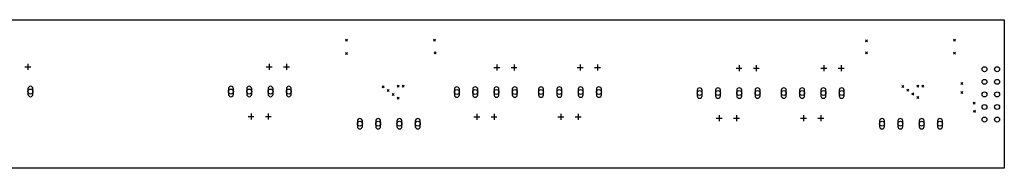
# Model space of a CAD drawing. Extents: x 24 to 425, y -171 to -125.
# Tile 4 of 4: x 226 to 425, y -155 to -125. Entities that reach past the tile are written whole.
import ezdxf

# ---------------------------------------------------------------- set-up
doc = ezdxf.new("R2010")
doc.units = 0
doc.layers.add('BLACK', color=7, linetype='CONTINUOUS')

msp = doc.modelspace()

# ---------------------------------------------------------------- linework, layer by layer
at = {"layer": 'BLACK', "linetype": 'CONTINUOUS'}
for p, q in [((25, -125), (425, -125)), ((425, -125), (425, -155)), ((291.89, -128.95), (292.29, -129.35)), ((292.29, -128.95), (291.89, -129.35)), ((309.71, -128.92), (310.11, -129.32)), ((310.11, -128.92), (309.71, -129.32)), ((396.95, -129.07), (397.35, -129.47)), ((397.35, -129.07), (396.95, -129.47)), ((414.75, -128.93), (415.15, -129.33)), ((415.15, -128.93), (414.75, -129.33)), ((291.89, -131.64), (292.29, -132.04)), ((292.29, -131.64), (291.89, -132.04)), ((309.78, -131.51), (310.18, -131.91)), ((310.18, -131.51), (309.78, -131.91)), ((396.96, -131.48), (397.36, -131.88)), ((397.36, -131.48), (396.96, -131.88)), ((414.76, -131.53), (415.16, -131.93)), ((415.16, -131.53), (414.76, -131.93)), ((227.095, -134.5), (228.295, -134.5)), ((227.695, -133.9), (227.695, -135.1)), ((275.9, -134.532), (277.1, -134.532)), ((276.5, -133.933), (276.5, -135.132)), ((279.4, -134.532), (280.6, -134.532)), ((280, -133.933), (280, -135.132)), ((321.845, -134.632), (323.045, -134.632)), ((322.445, -134.032), (322.445, -135.232)), ((325.345, -134.632), (326.545, -134.632)), ((325.945, -134.032), (325.945, -135.232)), ((338.695, -134.632), (339.895, -134.632)), ((339.295, -134.032), (339.295, -135.232)), ((342.195, -134.632), (343.395, -134.632)), ((342.795, -134.032), (342.795, -135.232)), ((370.8, -134.8), (372, -134.8)), ((371.4, -134.2), (371.4, -135.4)), ((374.3, -134.8), (375.5, -134.8)), ((374.9, -134.2), (374.9, -135.4)), ((387.945, -134.782), (389.145, -134.782)), ((388.545, -134.183), (388.545, -135.382)), ((391.445, -134.782), (392.645, -134.782)), ((392.045, -134.183), (392.045, -135.382)), ((227.75, -138.95), (227.75, -140.05)), ((228.75, -140.05), (228.75, -138.95)), ((268.25, -138.95), (268.25, -140.05)), ((269.25, -140.05), (269.25, -138.95)), ((271.95, -138.95), (271.95, -140.05)), ((272.95, -140.05), (272.95, -138.95)), ((276.25, -138.95), (276.25, -140.05)), ((277.25, -140.05), (277.25, -138.95)), ((279.95, -138.95), (279.95, -140.05)), ((280.95, -140.05), (280.95, -138.95)), ((299.3, -138.365), (299.7, -138.766)), ((299.7, -138.365), (299.3, -138.766)), ((300.33, -139.09), (300.73, -139.49)), ((300.73, -139.09), (300.33, -139.49)), ((302.34, -138.2), (302.74, -138.6)), ((302.74, -138.2), (302.34, -138.6)), ((303.35, -138.19), (303.75, -138.59)), ((303.75, -138.19), (303.35, -138.59)), ((313.9, -139.05), (313.9, -140.15)), ((314.9, -140.15), (314.9, -139.05)), ((317.6, -139.05), (317.6, -140.15)), ((318.6, -140.15), (318.6, -139.05)), ((321.9, -139.05), (321.9, -140.15)), ((322.9, -140.15), (322.9, -139.05)), ((325.6, -139.05), (325.6, -140.15)), ((326.6, -140.15), (326.6, -139.05)), ((330.9, -139.05), (330.9, -140.15)), ((331.9, -140.15), (331.9, -139.05)), ((334.6, -139.05), (334.6, -140.15)), ((335.6, -140.15), (335.6, -139.05)), ((338.9, -139.05), (338.9, -140.15)), ((339.9, -140.15), (339.9, -139.05)), ((342.6, -139.05), (342.6, -140.15)), ((343.6, -140.15), (343.6, -139.05)), ((404.29, -138.266), (404.69, -138.665)), ((404.69, -138.266), (404.29, -138.665)), ((405.31, -139), (405.71, -139.4)), ((405.71, -139), (405.31, -139.4)), ((407.35, -138.23), (407.75, -138.63)), ((407.75, -138.23), (407.35, -138.63)), ((408.35, -138.22), (408.75, -138.62)), ((408.75, -138.22), (408.35, -138.62)), ((416.2, -137.7), (416.6, -138.1)), ((416.6, -137.7), (416.2, -138.1)), ((301.32, -139.9), (301.72, -140.3)), ((301.72, -139.9), (301.32, -140.3)), ((302.324, -140.635), (302.724, -141.034)), ((302.724, -140.635), (302.324, -141.034)), ((362.95, -139.25), (362.95, -140.35)), ((363.95, -140.35), (363.95, -139.25)), ((366.65, -139.25), (366.65, -140.35)), ((367.65, -140.35), (367.65, -139.25)), ((370.95, -139.25), (370.95, -140.35)), ((371.95, -140.35), (371.95, -139.25)), ((374.65, -139.25), (374.65, -140.35)), ((375.65, -140.35), (375.65, -139.25)), ((379.95, -139.25), (379.95, -140.35)), ((380.95, -140.35), (380.95, -139.25)), ((383.65, -139.25), (383.65, -140.35)), ((384.65, -140.35), (384.65, -139.25)), ((387.95, -139.25), (387.95, -140.35)), ((388.95, -140.35), (388.95, -139.25)), ((391.65, -139.25), (391.65, -140.35)), ((392.65, -140.35), (392.65, -139.25)), ((406.34, -139.8), (406.74, -140.2)), ((406.74, -139.8), (406.34, -140.2)), ((407.324, -140.534), (407.724, -140.934)), ((407.724, -140.534), (407.324, -140.934)), ((416.2, -139.5), (416.6, -139.9)), ((416.6, -139.5), (416.2, -139.9)), ((418.725, -141.625), (419.125, -142.025)), ((419.125, -141.625), (418.725, -142.025)), ((272.205, -144.567), (273.405, -144.567)), ((272.805, -143.968), (272.805, -145.167)), ((275.705, -144.567), (276.905, -144.567)), ((276.305, -143.968), (276.305, -145.167)), ((317.805, -144.635), (319.005, -144.635)), ((318.405, -144.035), (318.405, -145.235)), ((321.305, -144.635), (322.505, -144.635)), ((321.905, -144.035), (321.905, -145.235)), ((334.805, -144.635), (336.005, -144.635)), ((335.405, -144.035), (335.405, -145.235)), ((338.305, -144.635), (339.505, -144.635)), ((338.905, -144.035), (338.905, -145.235)), ((366.805, -144.868), (368.005, -144.868)), ((367.405, -144.267), (367.405, -145.468)), ((370.305, -144.868), (371.505, -144.868)), ((370.905, -144.267), (370.905, -145.468)), ((383.805, -144.868), (385.005, -144.868)), ((384.405, -144.267), (384.405, -145.468)), ((387.305, -144.868), (388.505, -144.868)), ((387.905, -144.267), (387.905, -145.468)), ((418.75, -143.3), (419.15, -143.7)), ((419.15, -143.3), (418.75, -143.7)), ((294.3, -145.45), (294.3, -146.55)), ((295.3, -146.55), (295.3, -145.45)), ((298, -145.45), (298, -146.55)), ((299, -146.55), (299, -145.45)), ((302.3, -145.45), (302.3, -146.55)), ((303.3, -146.55), (303.3, -145.45)), ((306, -145.45), (306, -146.55)), ((307, -146.55), (307, -145.45)), ((399.8, -145.45), (399.8, -146.55)), ((400.8, -146.55), (400.8, -145.45)), ((403.5, -145.45), (403.5, -146.55)), ((404.5, -146.55), (404.5, -145.45)), ((407.8, -145.45), (407.8, -146.55)), ((408.8, -146.55), (408.8, -145.45)), ((411.5, -145.45), (411.5, -146.55)), ((412.5, -146.55), (412.5, -145.45)), ((425, -155), (25, -155))]:
    msp.add_line(p, q, dxfattribs=at)
at = {"layer": 'BLACK'}
for centre in [(421, -135), (423.54, -135), (421, -137.54), (423.54, -137.54), (228.25, -139.5), (268.75, -139.5), (272.45, -139.5), (276.75, -139.5), (280.45, -139.5), (314.4, -139.6), (318.1, -139.6), (322.4, -139.6), (326.1, -139.6), (331.4, -139.6), (335.1, -139.6), (339.4, -139.6), (343.1, -139.6), (363.45, -139.8), (367.15, -139.8), (371.45, -139.8), (375.15, -139.8), (380.45, -139.8), (384.15, -139.8), (388.45, -139.8), (392.15, -139.8), (421, -140.08), (423.54, -140.08), (421, -142.62), (423.54, -142.62), (421, -145.16), (423.54, -145.16), (294.8, -146), (298.5, -146), (302.8, -146), (306.5, -146), (400.3, -146), (404, -146), (408.3, -146), (412, -146)]:
    msp.add_circle(centre, 0.5, dxfattribs=at)
for centre, start, end in [((228.25, -138.95), 0, 180), ((268.75, -138.95), 0, 180), ((272.45, -138.95), 0, 180), ((276.75, -138.95), 0, 180), ((280.45, -138.95), 0, 180), ((314.4, -139.05), 0, 180), ((318.1, -139.05), 0, 180), ((322.4, -139.05), 0, 180), ((326.1, -139.05), 0, 180), ((331.4, -139.05), 0, 180), ((335.1, -139.05), 0, 180), ((339.4, -139.05), 0, 180), ((343.1, -139.05), 0, 180), ((363.45, -139.25), 0, 180), ((367.15, -139.25), 0, 180), ((371.45, -139.25), 0, 180), ((375.15, -139.25), 0, 180), ((380.45, -139.25), 0, 180), ((384.15, -139.25), 0, 180), ((388.45, -139.25), 0, 180), ((392.15, -139.25), 0, 180), ((228.25, -140.05), 180, 360), ((268.75, -140.05), 180, 360), ((272.45, -140.05), 180, 360), ((276.75, -140.05), 180, 360), ((280.45, -140.05), 180, 360), ((314.4, -140.15), 180, 360), ((318.1, -140.15), 180, 360), ((322.4, -140.15), 180, 360), ((326.1, -140.15), 180, 360), ((331.4, -140.15), 180, 360), ((335.1, -140.15), 180, 360), ((339.4, -140.15), 180, 360), ((343.1, -140.15), 180, 360), ((363.45, -140.35), 180, 360), ((367.15, -140.35), 180, 360), ((371.45, -140.35), 180, 360), ((375.15, -140.35), 180, 360), ((380.45, -140.35), 180, 360), ((384.15, -140.35), 180, 360), ((388.45, -140.35), 180, 360), ((392.15, -140.35), 180, 360), ((294.8, -145.45), 0, 180), ((298.5, -145.45), 0, 180), ((302.8, -145.45), 0, 180), ((306.5, -145.45), 0, 180), ((400.3, -145.45), 0, 180), ((404, -145.45), 0, 180), ((408.3, -145.45), 0, 180), ((412, -145.45), 0, 180), ((294.8, -146.55), 180, 360), ((298.5, -146.55), 180, 360), ((302.8, -146.55), 180, 360), ((306.5, -146.55), 180, 360), ((400.3, -146.55), 180, 360), ((404, -146.55), 180, 360), ((408.3, -146.55), 180, 360), ((412, -146.55), 180, 360)]:
    msp.add_arc(centre, 0.5, start, end, dxfattribs=at)

doc.saveas('drawing.dxf')
